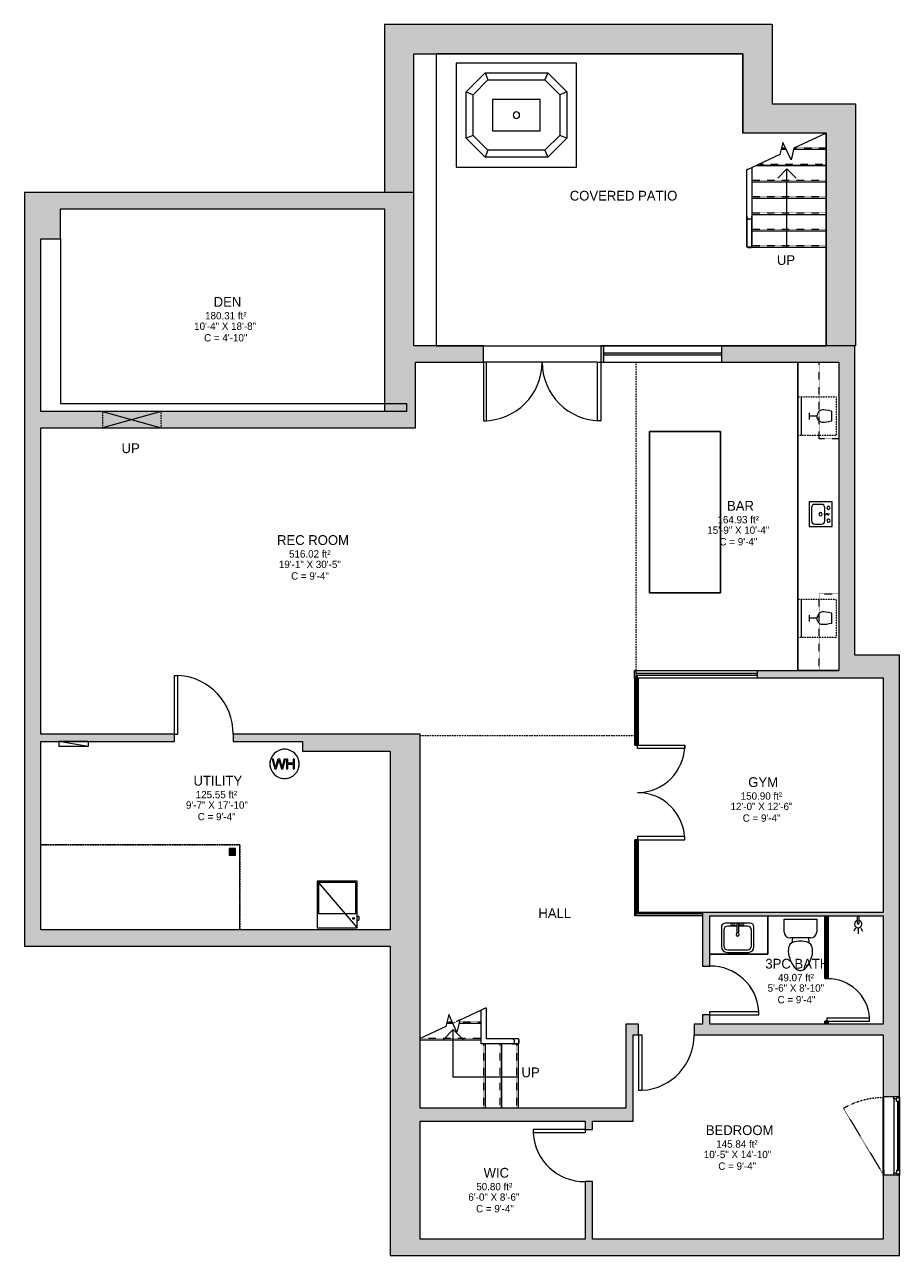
# Model space of a CAD drawing. Header units: inches. Extents: x 317 to 853, y -27 to 728.
import ezdxf

# ---------------------------------------------------------------- set-up
doc = ezdxf.new("R2010")
doc.units = ezdxf.units.IN
doc.header["$MEASUREMENT"] = 0
for name, pattern in [('Dash', [0.23622, 0.11811, -0.11811]), ('Hidden', [0.28125, 0.1875, -0.09375]), ('Overhead', [0.15625, 0.09375, -0.0625])]:
    doc.linetypes.add(name, pattern=pattern)
for name, color, linetype, lineweight in [('A-AREA', 32, 'Dash', 9), ('A-AREA-IDEN', 2, 'Continuous', 9), ('A-COLS', 52, 'Continuous', 9), ('A-DETL', 90, 'Continuous', 9), ('A-DOOR', 31, 'Continuous', 9), ('A-EXTEERIOR SPACES', 90, 'Continuous', 9), ('A-FLOR', 192, 'Continuous', 9), ('A-FLOR-HRAL', 11, 'Continuous', 9), ('A-GENM', 13, 'Continuous', 9), ('A-GENM-HDLN', 13, 'Dash', 9), ('A-GLAZ', 151, 'Continuous', 9), ('A-GLAZ-HDLN', 1, 'Dash', 18), ('A-LEDGES', 90, 'Continuous', 9), ('A-OBJECTS', 90, 'Continuous', 9), ('A-RESTRICTED HEIGHT', 5, 'Hidden', 9), ('A-WALL', 90, 'Continuous', 9), ('A-WALL-PATT', 111, 'Continuous', 9), ('E-ELEC-EQPM', 71, 'Continuous', 9), ('G-ANNO-TEXT', 231, 'Continuous', 9), ('M-EQPM', 90, 'Continuous', 9), ('P-SANR-FIXT', 6, 'Continuous', 9), ('P-SANR-FIXT-HDLN', 131, 'Dash', 9), ('Q-CASE', 31, 'Continuous', 9), ('Q-SPCQ', 2, 'Continuous', 9), ('S-STRS', 90, 'Continuous', 9), ('S-STRS-MBND', 31, 'Continuous', 9)]:
    doc.layers.add(name, color=color, linetype=linetype, lineweight=lineweight)
doc.styles.add('Inter', font='txt', dxfattribs={"height": 4.5})
doc.styles.add('Inter_1', font='txt', dxfattribs={"height": 6})
doc.styles.add('Inter_B', font='txt', dxfattribs={"height": 6})

# ---------------------------------------------------------------- blocks, each defined once
blk = doc.blocks.new('Planitar-Casement-Single_Left - Default 1-4210304-Basement')
at = {"layer": 'A-GLAZ'}
for p, q in [((-24, 5), (24, 5)), ((-22.75, 1.5), (22.75, 1.5)), ((21.25, 5), (-21.25, 5)), ((24, -5), (-24, -5)), ((21.25, -4.5), (-21.25, -4.5))]:
    blk.add_line(p, q, dxfattribs=at)
at = {"layer": 'A-GLAZ', "lineweight": 18}
for p, q in [((-24, 5), (-24, -5)), ((-21.25, 5), (-24, 5)), ((-22.75, 1.5), (-24, 1.5)), ((-23.5, 5), (-23.5, 3.25)), ((-23.5, 3.25), (-22.75, 3.25)), ((-21.25, 3.25), (-22.75, 3.25)), ((-22.75, 3.25), (-22.75, 1.5)), ((-21.25, 5), (-21.25, 3.25)), ((21.25, 5), (24, 5)), ((21.25, 5), (21.25, 3.25)), ((21.25, 3.25), (22.75, 3.25)), ((22.75, 3.25), (22.75, 1.5)), ((23.5, 3.25), (22.75, 3.25)), ((24, 1.5), (22.75, 1.5)), ((23.5, 5), (23.5, 3.25)), ((24, 5), (24, -5)), ((-21.25, -4.5), (-24, -4.5)), ((21.25, -4.5), (24, -4.5))]:
    blk.add_line(p, q, dxfattribs=at)
at = {"layer": 'A-GLAZ', "lineweight": 25}
blk.add_line((21.25, 4.125), (-21.25, 4.125), dxfattribs=at)
at = {"layer": 'A-GLAZ-HDLN', "color": 7}
blk.add_line((-16.888, -29.288), (23.5, -5), dxfattribs=at)
blk.add_arc((23.5, -5.25), 47, 180, 210.759835, dxfattribs=at)
blk = doc.blocks.new('Planitar - Double Door_Flush Panel - 6_-0_ x 6_-8_-4207154-Basement')
at = {"layer": 'A-DOOR', "lineweight": 18}
for p, q in [((-36, 5), (-36, 41)), ((-36, 41), (-34.03, 41)), ((-34.03, 41), (-34.03, 5)), ((36, 41), (34.03, 41)), ((34.03, 41), (34.03, 5)), ((36, 5), (36, 41)), ((-34.03, 5), (-36, 5)), ((34.03, 5), (36, 5))]:
    blk.add_line(p, q, dxfattribs=at)
at = {"layer": 'A-DOOR'}
for centre, start, end in [((-36, 5), 0, 90), ((36, 5), 90, 180)]:
    blk.add_arc(centre, 36, start, end, dxfattribs=at)
blk = doc.blocks.new('Planitar - Double Door_Flush Panel - 4_-10_ x 6_-8_-4210202-Basement')
at = {"layer": 'A-DOOR', "lineweight": 18}
for p, q in [((-29, 1), (-29, 29.5)), ((-29, 29.5), (-27.03, 29.5)), ((-27.03, 29.5), (-27.03, 0.5)), ((29, 29.5), (27.03, 29.5)), ((27.03, 29.5), (27.03, 0.5)), ((29, 1), (29, 29.5)), ((-27.03, 0.5), (-29, 0.5)), ((27.03, 0.5), (29, 0.5))]:
    blk.add_line(p, q, dxfattribs=at)
at = {"layer": 'A-DOOR'}
for centre, start, end in [((-29, 0.5), 0, 90), ((29, 0.5), 90, 180)]:
    blk.add_arc(centre, 29, start, end, dxfattribs=at)
blk = doc.blocks.new('Planitar - Single Door_Flush Panel - 3_-0_ x 6_-8_-4210190-Basement')
at = {"layer": 'A-DOOR', "lineweight": 18}
for p, q in [((15.99, -2.25), (15.99, -38.25)), ((18, -2.25), (15.99, -2.25)), ((18, -2.25), (18, -38.25)), ((18, -38.25), (15.99, -38.25))]:
    blk.add_line(p, q, dxfattribs=at)
at = {"layer": 'A-DOOR'}
blk.add_arc((17.77, -2.55), 35.77, 179.51936, 266.36557, dxfattribs=at)
blk = doc.blocks.new('Planitar - Single Door_Flush Panel - 2_-8_ x 6_-8_-4210152-Basement')
at = {"layer": 'A-DOOR', "lineweight": 18}
for p, q in [((13.99, 2.25), (13.99, 34.25)), ((16, 34.25), (13.99, 34.25)), ((16, 2.25), (16, 34.25)), ((16, 2.25), (13.99, 2.25))]:
    blk.add_line(p, q, dxfattribs=at)
at = {"layer": 'A-DOOR'}
blk.add_arc((15.77, 2.55), 31.77, 93.86075, 180.54116, dxfattribs=at)
blk = doc.blocks.new('Planitar - Single Door_Flush Panel - 2_-10_ x 6_-8_-4210151-Basement')
at = {"layer": 'A-DOOR', "lineweight": 18}
for p, q in [((14.99, 3.25), (14.99, 37.25)), ((17, 37.25), (14.99, 37.25)), ((17, 3.25), (17, 37.25)), ((17, 3.25), (14.99, 3.25))]:
    blk.add_line(p, q, dxfattribs=at)
at = {"layer": 'A-DOOR'}
blk.add_arc((16.77, 3.55), 33.77, 93.74247, 180.50911, dxfattribs=at)
blk = doc.blocks.new('Planitar - Single Door_Flush Panel - 2_-6_ x 6_-8_-4210153-Basement')
at = {"layer": 'A-DOOR', "lineweight": 18}
for p, q in [((12.99, 2.25), (12.99, 32.25)), ((15, 32.25), (12.99, 32.25)), ((15, 2.25), (15, 32.25)), ((15, 2.25), (12.99, 2.25))]:
    blk.add_line(p, q, dxfattribs=at)
at = {"layer": 'A-DOOR'}
blk.add_arc((14.77, 2.55), 29.77, 93.991, 180.57751, dxfattribs=at)
blk = doc.blocks.new('Planitar - Single Door_Flush Panel - 2_-2_ x 6_-8_-4210160-Basement')
at = {"layer": 'A-DOOR', "lineweight": 18}
for p, q in [((10.99, 0.5), (10.99, 26.5)), ((13, 26.5), (10.99, 26.5)), ((13, 0.5), (13, 26.5)), ((13, 0.5), (10.99, 0.5))]:
    blk.add_line(p, q, dxfattribs=at)
at = {"layer": 'A-DOOR'}
blk.add_arc((12.77, 0.8), 25.77, 94.29663, 180.66714, dxfattribs=at)
blk = doc.blocks.new('Bath-Showerhead - Shower_head_and_Control_-_UNHOSTED_17702-4172689-Basement')
at = {"layer": 'P-SANR-FIXT'}
for p, q in [((-0.37, -4.61), (-0.37, 0)), ((-0.37, 0), (0.38, 0)), ((0.38, 0), (0.38, -4.61)), ((-1.58, -7.59), (-2.66, -9.27)), ((0, -7.75), (0, -11)), ((1.58, -7.59), (2.66, -9.27))]:
    blk.add_line(p, q, dxfattribs=at)
for centre, radius, start, end in [((0, -5), 2.25, 100.10755, 270), ((0, -4.61), 0.375, 180, 360), ((0, -5), 2.25, 270, 79.89245)]:
    blk.add_arc(centre, radius, start, end, dxfattribs=at)
blk = doc.blocks.new('Toilet - Default 1-316794-Basement')
at = {"layer": 'P-SANR-FIXT'}
for p, q in [((-9.98, 19.48), (9.98, 19.48)), ((-9.98, 11.75), (-9.98, 19.48)), ((9.98, 19.48), (9.98, 11.75)), ((6.25, 8.02), (-6.25, 8.02)), ((-4.86, 8.02), (-5.21, 5)), ((4.86, 8.02), (5.21, 5)), ((-7.41, 1), (-7.5, 0)), ((-7.5, 0), (-7.33, -1.99)), ((-7.24, 2), (-7.41, 1)), ((-6.97, 3), (-7.24, 2)), ((-6.4, 4), (-6.97, 3)), ((-5.21, 5), (-6.4, 4)), ((-3.84, 5.5), (-5.21, 5)), ((-1, 6), (-3.84, 5.5)), ((1, 6), (-1, 6)), ((3.84, 5.5), (1, 6)), ((5.21, 5), (3.84, 5.5)), ((6.4, 4), (5.21, 5)), ((6.97, 3), (6.4, 4)), ((7.24, 2), (6.97, 3)), ((7.41, 1), (7.24, 2)), ((7.33, -1.99), (7.5, 0)), ((7.5, 0), (7.41, 1)), ((-7.33, -1.99), (-6.79, -4)), ((-6.79, -4), (-6.06, -6)), ((-6.06, -6), (-5.13, -8)), ((5.13, -8), (6.06, -6)), ((6.06, -6), (6.79, -4)), ((6.79, -4), (7.33, -1.99)), ((-5.13, -8), (-3.74, -10)), ((-3.74, -10), (-2.74, -11)), ((-2.74, -11), (-1.87, -11.5)), ((-1.87, -11.5), (-0.5, -12)), ((-0.5, -12), (0.5, -12)), ((0.5, -12), (1.87, -11.5)), ((1.87, -11.5), (2.74, -11)), ((2.74, -11), (3.74, -10)), ((3.74, -10), (5.13, -8))]:
    blk.add_line(p, q, dxfattribs=at)
for centre, start, end in [((-6.25, 11.75), 180, 270), ((6.25, 11.75), 270, 360)]:
    blk.add_arc(centre, 3.73, start, end, dxfattribs=at)
blk = doc.blocks.new('Railing - 50 x 12mm-4285844-Basement')
at = {"layer": 'A-FLOR-HRAL'}
for p, q in [((-0.98, 0.08), (-0.98, 0.24)), ((-0.98, 0.24), (0.98, 0.24)), ((0.98, 0.24), (0.98, 0.08))]:
    blk.add_line(p, q, dxfattribs=at)
blk = doc.blocks.new('Railing - Railing-4204476-Basement')
at = {"layer": 'A-FLOR-HRAL'}
for p, q in [((598.8, 124.13), (598.02, 123.76)), ((598.8, 124.13), (598.02, 123.76)), ((598.02, 123.66), (598.02, 123.76)), ((598.8, 123.95), (598.8, 124.13))]:
    blk.add_line(p, q, dxfattribs=at)
at = {"rotation": 270}
blk.add_blockref('Railing - 50 x 12mm-4285844-Basement', (619.6, 103.95), dxfattribs=at)
blk = doc.blocks.new('Top Rail Type - Top Rail_Internal_-4204482-Basement')
at = {"layer": 'A-FLOR-HRAL'}
for p, q in [((619.68, 105.55), (615.55, 105.55)), ((615.55, 102.4), (619.68, 102.4))]:
    blk.add_line(p, q, dxfattribs=at)
for points, knots in [([(617.34, 103.97), (617.34, 104.1), (617.3, 104.35), (617.15, 104.7), (616.92, 105.01), (616.65, 105.23), (616.38, 105.38), (616.11, 105.48), (615.83, 105.54), (615.65, 105.55), (615.55, 105.55)], [0, 0, 0, 0, 0.142857, 0.285714, 0.428571, 0.571429, 0.678571, 0.785714, 0.892857, 1, 1, 1, 1]), ([(615.55, 102.4), (615.68, 102.4), (615.93, 102.42), (616.29, 102.53), (616.63, 102.7), (616.9, 102.92), (617.07, 103.13), (617.16, 103.29), (617.23, 103.42), (617.28, 103.56), (617.32, 103.74), (617.34, 103.88), (617.34, 103.97)], [0, 0, 0, 0, 0.142857, 0.285714, 0.428571, 0.571429, 0.678571, 0.732143, 0.785714, 0.839286, 0.892857, 1, 1, 1, 1]), ([(619.68, 105.55), (619.68, 105.55), (619.68, 105.52), (619.68, 105.41), (619.68, 105.22), (619.68, 104.92), (619.68, 104.58), (619.68, 104.24), (619.68, 104.06), (619.68, 103.97)], [0, 0, 0, 0, 0.142857, 0.285714, 0.428571, 0.571429, 0.785714, 0.892857, 1, 1, 1, 1]), ([(619.68, 103.97), (619.68, 103.85), (619.68, 103.62), (619.68, 103.29), (619.68, 102.98), (619.68, 102.69), (619.68, 102.5), (619.68, 102.41), (619.68, 102.4), (619.68, 102.4)], [0, 0, 0, 0, 0.142857, 0.285714, 0.428571, 0.571429, 0.785714, 0.892857, 1, 1, 1, 1])]:
    blk.add_open_spline(points, degree=3, knots=knots, dxfattribs=at)
blk = doc.blocks.new('Top Rail Type - Top Rail_Internal_-V1-Basement')
at = {"layer": 'A-FLOR-HRAL'}
for p, q in [((599.41, 124.41), (596.83, 123.21)), ((596.83, 102.38), (596.83, 123.21)), ((600.03, 124.41), (599.41, 124.41)), ((600.03, 105.57), (600.03, 124.41)), ((619.68, 102.38), (596.83, 102.38)), ((619.68, 105.57), (600.03, 105.57)), ((619.68, 105.51), (619.68, 105.57))]:
    blk.add_line(p, q, dxfattribs=at)
blk = doc.blocks.new('Wall Opening - Default 1-4207704-Basement')
at = {"layer": 'A-GENM'}
for p, q in [((18, 5), (-18, -5)), ((-18, 5), (18, -5))]:
    blk.add_line(p, q, dxfattribs=at)
at = {"layer": 'A-GENM-HDLN'}
for p, q in [((18, 5), (-18, 5)), ((-18, 5), (-18, -5)), ((18, -5), (18, 5)), ((-18, -5), (18, -5))]:
    blk.add_line(p, q, dxfattribs=at)
blk = doc.blocks.new('Upper Cabinet-Single Door-Wall - 24_-4206474-Basement')
at = {"layer": 'Q-CASE', "linetype": 'Overhead'}
for p, q in [((-36.83, 5), (-36.83, 17)), ((-36.83, 17), (10.17, 17)), ((10.17, 17), (10.17, 5)), ((10.17, 5), (-36.83, 5))]:
    blk.add_line(p, q, dxfattribs=at)
blk = doc.blocks.new('2D Kitchen-Single Sink - 760 x 535mm-4200762-Basement')
at = {"layer": 'P-SANR-FIXT'}
for p, q in [((8.19, 7.14), (-6.95, 7.14)), ((-6.95, 7.14), (-6.95, -6.96)), ((-5.45, 0.64), (-5.45, -3.46)), ((0.12, 2.64), (-3.45, 2.64)), ((4.69, 2.64), (1.12, 2.64)), ((6.69, -3.46), (6.69, 0.64)), ((8.19, -6.96), (8.19, 7.14)), ((-6.95, -6.96), (8.19, -6.96)), ((-3.45, -5.46), (4.69, -5.46))]:
    blk.add_line(p, q, dxfattribs=at)
for centre, radius, start, end in [((-3.45, 0.64), 2, 90, 180), ((-3.32, 4.89), 1, 360, 180), ((-3.32, 4.89), 1, 180, 360), ((0.62, 0), 1, 360, 180), ((4.55, 4.89), 1, 360, 180), ((4.55, 4.89), 1, 180, 360), ((4.69, 0.64), 2, 0, 90), ((-3.45, -3.46), 2, 180, 270), ((0.62, 0), 1, 180, 0), ((4.69, -3.46), 2, 270, 0)]:
    blk.add_arc(centre, radius, start, end, dxfattribs=at)
at = {"layer": 'P-SANR-FIXT-HDLN'}
for p, q in [((0.24, 2.5), (0.24, 4.89)), ((0.99, 4.89), (0.99, 2.5))]:
    blk.add_line(p, q, dxfattribs=at)
for centre, start, end in [((0.62, 4.89), 0, 180), ((0.62, 2.5), 180, 360)]:
    blk.add_arc(centre, 0.375, start, end, dxfattribs=at)
blk = doc.blocks.new('Wine_Under - Default 1-2560236-Basement')
at = {"layer": 'Q-SPCQ', "linetype": 'Dash'}
for p, q in [((-11.81, -23.62), (-11.81, 0)), ((-11.81, 0), (11.81, 0)), ((11.81, 0), (11.81, -23.62)), ((11.81, -23.62), (-11.81, -23.62))]:
    blk.add_line(p, q, dxfattribs=at)
at = {"layer": 'Q-SPCQ'}
for p, q in [((-3.13, -2.84), (3.13, -2.84)), ((0, -11.81), (0, -16.54)), ((-11.81, -21.62), (11.81, -21.62)), ((-1.97, -16.54), (1.97, -16.54))]:
    blk.add_line(p, q, dxfattribs=at)
for points, knots in [([(-3.13, -2.84), (-4.44, -8.54), (-3.47, -10.34), (-1.97, -11.39), (0, -11.81)], [0, 0, 0, 0, 0.2701848, 0.4338718, 0.4338718, 0.4338718, 0.4338718]), ([(3.13, -2.84), (4.22, -7.99), (3.76, -9.72), (2.36, -11.45), (0, -11.81)], [0, 0, 0, 0, 0.2579445, 0.4357526, 0.4357526, 0.4357526, 0.4357526])]:
    blk.add_open_spline(points, degree=3, knots=knots, dxfattribs=at)
blk = doc.blocks.new('Hot Water Heater - Default 1-3363972-Basement')
at = {"layer": 'M-EQPM'}
for p, q in [((-6.88, 2.97), (-7.66, 2.97)), ((-7.66, 2.97), (-6.01, -3.05)), ((-5.93, -0.99), (-6.88, 2.97)), ((-4.12, 2.97), (-5.32, -1.13)), ((-5.11, -3.05), (-3.79, 1.46)), ((-3, 2.97), (-4.12, 2.97)), ((-3.79, 1.46), (-3.56, 2.25)), ((-3.56, 2.25), (-3.36, 1.6)), ((-3.36, 1.6), (-1.92, -3.05)), ((-2.14, 0), (-3, 2.97)), ((-0.24, 2.97), (-1.2, -1.02)), ((-1.11, -3.05), (0.53, 2.97)), ((0.53, 2.97), (-0.24, 2.97)), ((2.04, 2.97), (1.29, 2.97)), ((1.29, 2.97), (1.29, -3.05)), ((2.04, 0.53), (2.04, 2.97)), ((5.24, 0.53), (2.04, 0.53)), ((6, 2.97), (5.24, 2.97)), ((5.24, 2.97), (5.24, 0.53)), ((6, -3.05), (6, 2.97)), ((-6.01, -3.05), (-5.11, -3.05)), ((-5.63, -2.21), (-5.93, -0.99)), ((-5.32, -1.13), (-5.63, -2.21)), ((-1.49, -2.21), (-2.14, 0)), ((-1.92, -3.05), (-1.11, -3.05)), ((-1.2, -1.02), (-1.49, -2.21)), ((1.29, -3.05), (2.04, -3.05)), ((2.04, -3.05), (2.04, -0.23)), ((2.04, -0.23), (5.24, -0.23)), ((5.24, -0.23), (5.24, -3.05)), ((5.24, -3.05), (6, -3.05))]:
    blk.add_line(p, q, dxfattribs=at)
for start, end in [(360, 180), (360, 180), (103.75861, 105), (91.93751, 100.50449), (79.49551, 88.06249), (75, 76.24139), (180, 360), (180, 360), (169.49551, 178.06249), (165, 166.24139), (13.75861, 15), (1.93751, 10.50449), (181.93751, 190.50449), (193.75861, 195), (345, 346.24139), (349.49551, 358.06249), (255, 256.24139), (259.49551, 268.06249), (271.93751, 280.50449), (283.75861, 285)]:
    blk.add_arc((0, 0), 9, start, end, dxfattribs=at)
blk = doc.blocks.new('Furnace - Default 1-3347137-Basement')
at = {"layer": 'M-EQPM'}
for p, q in [((-24.5, 0), (-24.5, -28.5)), ((0, 0), (-24.5, 0)), ((-24.5, 0), (0, -28.5)), ((-0.81, -0.81), (-23.69, -0.81)), ((-23.69, -0.81), (-23.69, -19.81)), ((-0.81, -19.81), (-0.81, -0.81)), ((0, -28.5), (0, 0)), ((-23.69, -19.81), (-0.81, -19.81)), ((1, -21.69), (0, -21.69)), ((1, -21.83), (0, -21.83)), ((1, -21.69), (1, -21.82)), ((1, -21.83), (1, -23.83)), ((-24.5, -28.5), (0, -28.5)), ((0, -23.83), (1, -23.83))]:
    blk.add_line(p, q, dxfattribs=at)
blk.add_circle((-2.18, -22.83), 0.5, dxfattribs=at)
blk = doc.blocks.new('Railing - 50 x 12mm-4232565-Basement')
at = {"layer": 'A-FLOR-HRAL'}
for p, q in [((-0.98, 0.08), (-0.98, 0.24)), ((-0.98, 0.24), (0.98, 0.24)), ((0.98, 0.24), (0.98, 0.08))]:
    blk.add_line(p, q, dxfattribs=at)
blk = doc.blocks.new('Railing - Railing-4232492-Basement')
at = {"extrusion": (0, 0, -1), "zscale": -1, "rotation": 180}
blk.add_blockref('Railing - 50 x 12mm-4232565-Basement', (-761.41, 591.28), dxfattribs=at)
blk = doc.blocks.new('Top Rail Type - Top Rail_Internal_-4232509-Basement')
at = {"layer": 'A-FLOR-HRAL'}
for p, q in [((759.81, 610.1), (759.81, 591.2)), ((762.96, 591.2), (762.96, 610.1))]:
    blk.add_line(p, q, dxfattribs=at)
for points, knots in [([(759.81, 610.1), (759.81, 609.95), (759.84, 609.66), (759.96, 609.3), (760.1, 609.04), (760.23, 608.86), (760.38, 608.69), (760.52, 608.57), (760.64, 608.49), (760.78, 608.42), (760.95, 608.34), (761.16, 608.29), (761.31, 608.28), (761.39, 608.28)], [0, 0, 0, 0, 0.166667, 0.333333, 0.416667, 0.5, 0.583333, 0.666667, 0.708333, 0.75, 0.833333, 0.916667, 1, 1, 1, 1]), ([(762.96, 610.1), (762.96, 609.95), (762.93, 609.66), (762.81, 609.3), (762.67, 609.04), (762.54, 608.86), (762.39, 608.69), (762.25, 608.57), (762.13, 608.49), (762, 608.42), (761.82, 608.34), (761.61, 608.29), (761.46, 608.28), (761.39, 608.28)], [-1, -1, -1, -1, -0.833333, -0.666667, -0.583333, -0.5, -0.416667, -0.333333, -0.291667, -0.25, -0.166667, -0.083333, 0, 0, 0, 0]), ([(761.39, 591.2), (761.27, 591.2), (761.03, 591.2), (760.7, 591.2), (760.4, 591.2), (760.1, 591.2), (759.91, 591.2), (759.83, 591.2), (759.81, 591.2), (759.81, 591.2)], [0, 0, 0, 0, 0.142857, 0.285714, 0.428571, 0.571429, 0.785714, 0.892857, 1, 1, 1, 1]), ([(762.96, 591.2), (762.96, 591.2), (762.93, 591.2), (762.82, 591.2), (762.63, 591.2), (762.33, 591.2), (761.99, 591.2), (761.65, 591.2), (761.48, 591.2), (761.39, 591.2)], [0, 0, 0, 0, 0.142857, 0.285714, 0.428571, 0.571429, 0.785714, 0.892857, 1, 1, 1, 1])]:
    blk.add_open_spline(points, degree=3, knots=knots, dxfattribs=at)
blk = doc.blocks.new('Top Rail Type - Top Rail_Internal_-V2-Basement')
at = {"layer": 'A-FLOR-HRAL'}
for p, q in [((760.41, 638.82), (759.79, 638.82)), ((759.79, 591.2), (759.79, 638.82)), ((762.98, 640.02), (760.41, 638.82)), ((762.98, 591.2), (762.98, 640.02)), ((762.92, 591.2), (762.98, 591.2))]:
    blk.add_line(p, q, dxfattribs=at)
blk = doc.blocks.new('Countertop- Rectangle shape base - Default 1-4256394-Basement')
at = {"layer": 'A-GENM'}
for p, q in [((79.5, 36.75), (-19.5, 36.75)), ((-19.5, 36.75), (-19.5, -6.75)), ((79.5, -6.75), (79.5, 36.75)), ((-19.5, -6.75), (79.5, -6.75))]:
    blk.add_line(p, q, dxfattribs=at)
blk = doc.blocks.new('Countertop- Rectangle shape base - Default 1-4256314-Basement')
at = {"layer": 'A-GENM'}
blk.add_line((124.625, 27.5), (-64.625, 27.5), dxfattribs=at)
blk = doc.blocks.new('Countertop- Rectangle shape base - Default 1-4256609-Basement')
at = {"layer": 'A-GENM'}
for p, q in [((47.75, 3.25), (47.75, 26.75)), ((12.25, 3.25), (47.75, 3.25))]:
    blk.add_line(p, q, dxfattribs=at)
blk = doc.blocks.new('Bath-Basin Floor - Default 1-4256763-Basement')
at = {"layer": 'P-SANR-FIXT'}
for p, q in [((-9.38, 4.59), (-9.38, -7.41)), ((-9.38, 4.59), (-9.38, -7.41)), ((-7.88, 2.72), (-7.88, -6.91)), ((8.12, 7.09), (-6.88, 7.09)), ((8.12, 7.09), (-6.88, 7.09)), ((0.12, 5.22), (-5.38, 5.22)), ((3.62, 7.09), (-2.88, 7.09)), ((-2.88, 5.59), (0.12, 5.59)), ((0.12, 6.33), (0.12, 1.59)), ((1.12, 6.33), (1.12, 1.59)), ((1.12, 5.59), (3.62, 5.59)), ((6.62, 5.22), (1.12, 5.22)), ((9.12, -6.91), (9.12, 2.72)), ((10.62, -7.59), (10.62, 4.59)), ((10.62, -7.59), (10.62, 4.59)), ((-5.88, -10.91), (7.3, -10.91)), ((-5.88, -10.91), (7.3, -10.91)), ((-5.38, -9.41), (6.62, -9.41))]:
    blk.add_line(p, q, dxfattribs=at)
for centre, radius, start, end in [((-6.88, 4.59), 2.5, 90, 180), ((-6.88, 4.59), 2.5, 90, 180), ((-5.38, 2.72), 2.5, 90, 180), ((-2.88, 6.34), 0.75, 90, 270), ((-1.88, 6.34), 0.75, 360, 180), ((-1.88, 6.34), 0.75, 180, 0), ((0.62, 0.13), 1, 360, 180), ((0.62, 0.13), 1, 180, 0), ((0.62, 6.33), 0.5, 360, 180), ((0.62, 1.59), 0.5, 180, 0), ((2.62, 6.34), 0.75, 360, 180), ((2.62, 6.34), 0.75, 180, 360), ((3.62, 6.34), 0.75, 270, 90), ((6.62, 2.72), 2.5, 0, 90), ((8.12, 4.59), 2.5, 360, 90), ((8.12, 4.59), 2.5, 360, 90), ((-5.88, -7.41), 3.5, 180, 270), ((-5.88, -7.41), 3.5, 180, 270), ((-5.38, -6.91), 2.5, 180, 270), ((6.62, -6.91), 2.5, 270, 0), ((7.3, -7.59), 3.32, 270, 0), ((7.3, -7.59), 3.32, 270, 0)]:
    blk.add_arc(centre, radius, start, end, dxfattribs=at)
blk = doc.blocks.new('Bath-Hottub - Default 1-4288687-Basement')
at = {"layer": 'P-SANR-FIXT'}
for p, q in [((36.87, 31.88), (-36.87, 31.88)), ((-36.87, 31.88), (-36.87, -31.88)), ((-36.87, 31.88), (-36.87, -31.88)), ((36.87, 31.88), (-36.87, 31.88)), ((36.87, -31.88), (36.87, 31.88)), ((36.87, -31.88), (36.87, 31.88)), ((-30.88, 14.23), (-19.23, 25.87)), ((-19.23, 25.87), (-17.47, 21.64)), ((-19.23, 25.87), (19.23, 25.87)), ((19.23, 25.87), (17.47, 21.64)), ((19.23, 25.87), (30.88, 14.23)), ((-26.61, 12.47), (-17.47, 21.64)), ((-17.47, 21.64), (17.47, 21.64)), ((17.47, 21.64), (26.62, 12.45)), ((-30.88, 14.23), (-26.61, 12.47)), ((-30.88, -14.23), (-30.88, 14.23)), ((-26.61, -12.47), (-26.61, 12.47)), ((14.62, 9.61), (-14.61, 9.61)), ((-14.61, 9.61), (-14.61, -9.61)), ((14.62, -9.61), (14.62, 9.61)), ((30.88, 14.23), (26.62, 12.45)), ((26.62, 12.45), (26.62, -12.45)), ((30.88, 14.23), (30.88, -14.23)), ((-26.61, -12.47), (-30.88, -14.23)), ((-19.23, -25.88), (-30.88, -14.23)), ((-17.47, -21.61), (-26.61, -12.47)), ((-14.61, -9.61), (14.62, -9.61)), ((26.62, -12.45), (17.47, -21.61)), ((30.88, -14.23), (19.23, -25.88)), ((30.88, -14.23), (26.6, -12.46)), ((-17.47, -21.61), (-19.23, -25.88)), ((17.47, -21.61), (-17.47, -21.61)), ((17.47, -21.61), (19.23, -25.88)), ((19.23, -25.88), (-19.23, -25.88)), ((-36.87, -31.88), (36.87, -31.88)), ((-36.87, -31.88), (36.87, -31.88))]:
    blk.add_line(p, q, dxfattribs=at)
for start, end in [(360, 180), (180, 360)]:
    blk.add_arc((0, 0), 2, start, end, dxfattribs=at)
blk = doc.blocks.new('Electrical Panel - Power Panel-4298424-Basement')
at = {"layer": 'E-ELEC-EQPM'}
for p, q in [((-15.96, 5.25), (2.04, 2.25)), ((-15.96, 5.25), (2.04, 5.25)), ((-15.96, 2.25), (-15.96, 5.25)), ((-15.96, 2.25), (2.04, 2.25)), ((2.04, 2.25), (2.04, 5.25))]:
    blk.add_line(p, q, dxfattribs=at)

msp = doc.modelspace()

# ---------------------------------------------------------------- hatches: boundary and pattern name
at = {"layer": 'A-COLS'}
msp.add_hatch(color=8, dxfattribs=at).paths.add_polyline_path([(442.86, 218.2), (446.16, 218.2), (446.16, 222.2), (442.16, 222.2), (442.16, 218.2)], flags=0)
at = {"layer": 'A-WALL'}
for color, points in [(9, [(555.41, 624.7), (555.41, 727.7), (537.41, 727.7), (537.41, 624.7)]), (9, [(757.41, 709.7), (775.41, 709.7), (775.41, 727.7), (555.41, 727.7), (555.41, 709.7), (751.46, 709.7)]), (254, [(757.41, 683.29), (775.41, 683.29), (775.41, 709.7), (757.41, 709.7)]), (254, [(775.41, 661.2), (775.41, 683.29), (757.41, 683.29), (757.41, 661.2)]), (254, [(826.41, 661.2), (826.41, 679.2), (775.41, 679.2), (775.41, 661.2), (808.41, 661.2)]), (254, [(826.41, 581.29), (826.41, 661.2), (808.41, 661.2), (808.41, 581.29)]), (254, [(826.41, 530.7), (826.41, 581.29), (808.41, 581.29), (808.41, 530.7), (826.16, 530.7)])]:
    msp.add_hatch(color=color, dxfattribs=at).paths.add_polyline_path(points, flags=0)
at = {"layer": 'A-WALL-PATT'}
for points in [[(338.66, 614.7), (537.41, 614.7), (537.41, 624.7), (316.66, 624.7), (316.66, 614.7)], [(555.41, 596.23), (555.41, 624.7), (537.41, 624.7), (537.41, 596.23)], [(326.66, 596.23), (338.66, 596.23), (338.66, 614.7), (316.66, 614.7), (316.66, 596.23)], [(316.66, 172.45), (326.66, 172.45), (326.66, 596.23), (316.66, 596.23), (316.66, 350.2)], [(555.41, 530.7), (555.41, 596.23), (537.41, 596.23), (537.41, 530.7)], [(816.16, 520.7), (816.16, 530.7), (744.16, 530.7), (744.16, 520.7)], [(816.16, 340.95), (826.16, 340.95), (826.16, 530.7), (816.16, 530.7), (816.16, 350.2)], [(744.16, 525.2), (744.16, 526.2), (672.16, 526.2), (672.16, 525.2)], [(556.41, 480.45), (556.41, 520.7), (537.41, 520.7), (537.41, 480.45)], [(326.66, 480.45), (537.41, 480.45), (537.41, 490.45), (326.66, 490.45)], [(843.41, 326.95), (843.41, 340.95), (816.16, 340.95), (816.16, 326.95)], [(751.46, 328.7), (766.16, 328.7), (766.16, 329.7), (692.66, 329.7), (692.66, 328.7)], [(766.16, 326.95), (816.16, 326.95), (816.16, 331.45), (766.16, 331.45), (766.16, 328.7)], [(540.9, 281.95), (540.9, 292.45), (487.16, 292.45), (487.16, 281.95), (520.01, 281.95)], [(559.4, 172.45), (559.4, 292.45), (540.9, 292.45), (540.9, 172.45), (558.58, 172.45)], [(691.66, 181.45), (732.66, 181.45), (732.66, 182.45), (691.66, 182.45)], [(828.61, 180.95), (843.41, 180.95), (843.41, 182.95), (737.16, 182.95), (737.16, 180.95), (809.16, 180.95)], [(520.01, 162.45), (540.9, 162.45), (540.9, 172.45), (316.66, 172.45), (316.66, 162.45), (442.86, 162.45)], [(540.9, -17.3), (559.4, -17.3), (559.4, 172.45), (540.9, 172.45), (540.9, 142.58)], [(690.16, 62.95), (690.16, 114.45), (685.66, 114.45), (685.66, 62.95)], [(690.16, 54.95), (690.16, 62.95), (559.4, 62.95), (559.4, 54.95), (674.31, 54.95)], [(540.9, -27.3), (853.41, -27.3), (853.41, -17.3), (540.9, -17.3)]]:
    msp.add_hatch(color=9, dxfattribs=at).paths.add_polyline_path(points, flags=0)
h = msp.add_hatch(color=9, dxfattribs=at)
h.paths.add_polyline_path([(556.41, 520.7), (598.18, 520.7), (598.18, 530.7), (537.41, 530.7), (537.41, 520.7)], flags=0)
h.paths.add_polyline_path([(672.16, 520.7), (672.16, 530.7), (670.18, 530.7), (670.18, 520.7)], flags=0)
h = msp.add_hatch(color=9, dxfattribs=at)
h.paths.add_polyline_path([(843.41, -17.3), (853.41, -17.3), (853.41, 21.95), (843.41, 21.95)], flags=0)
h.paths.add_polyline_path([(853.41, 69.95), (853.41, 340.95), (843.41, 340.95), (843.41, 69.95)], flags=0)
h = msp.add_hatch(color=9, dxfattribs=at)
h.paths.add_polyline_path([(692.66, 182.45), (692.66, 227.6), (691.66, 227.6), (691.66, 182.45)], flags=0)
h.paths.add_polyline_path([(692.66, 285.6), (692.66, 329.7), (691.66, 329.7), (691.66, 285.6)], flags=0)
h = msp.add_hatch(color=9, dxfattribs=at)
h.paths.add_polyline_path([(481.43, 287.95), (487.16, 287.95), (487.16, 292.45), (444.66, 292.45), (444.66, 287.95), (462.15, 287.95)], flags=0)
h.paths.add_polyline_path([(408.66, 287.95), (408.66, 292.45), (326.66, 292.45), (326.66, 287.95)], flags=0)
h = msp.add_hatch(color=9, dxfattribs=at)
h.paths.add_polyline_path([(737.16, 114.45), (737.16, 120.2), (732.66, 120.2), (732.66, 114.45)], flags=0)
h.paths.add_polyline_path([(737.16, 150.2), (737.16, 182.95), (732.66, 182.95), (732.66, 150.2)], flags=0)
h = msp.add_hatch(color=9, dxfattribs=at)
h.paths.add_polyline_path([(808.16, 114.45), (809.16, 114.45), (809.16, 116.45), (808.16, 116.45)], flags=0)
h.paths.add_polyline_path([(809.16, 142.45), (809.16, 180.95), (808.16, 180.95), (808.16, 142.45)], flags=0)
h = msp.add_hatch(color=9, dxfattribs=at)
h.paths.add_polyline_path([(690.16, 107.95), (693.41, 107.95), (693.41, 114.45), (690.16, 114.45)], flags=0)
h.paths.add_polyline_path([(843.41, 107.95), (843.41, 114.45), (727.41, 114.45), (727.41, 107.95), (751.46, 107.95)], flags=0)
h = msp.add_hatch(color=9, dxfattribs=at)
h.paths.add_polyline_path([(665.16, -17.3), (665.16, 17.95), (660.66, 17.95), (660.66, -17.3)], flags=0)
h.paths.add_polyline_path([(660.66, 49.95), (665.16, 49.95), (665.16, 54.95), (660.66, 54.95)], flags=0)

# ---------------------------------------------------------------- linework, layer by layer
at = {"layer": 'A-AREA'}
for p, q in [((691.91, 331.45), (691.91, 520.7)), ((559.4, 291.7), (691.16, 291.7)), ((326.66, 224.45), (448.66, 224.45)), ((448.66, 224.45), (448.66, 172.45)), ((583.69, 117.06), (579.42, 115.07)), ((583.69, 117.06), (579.42, 115.07))]:
    msp.add_line(p, q, dxfattribs=at)
at = {"layer": 'A-COLS'}
for p, q in [((446.16, 222.2), (442.16, 222.2)), ((442.16, 222.2), (442.16, 218.2)), ((446.16, 218.2), (446.16, 222.2)), ((442.16, 218.2), (446.16, 218.2))]:
    msp.add_line(p, q, dxfattribs=at)
at = {"layer": 'A-DETL'}
for p, q in [((784.41, 639.2), (778.75, 633.54)), ((784.41, 591.2), (784.41, 639.2)), ((784.41, 639.2), (790.07, 633.54)), ((579.68, 111.2), (573.43, 104.95)), ((579.68, 81.96), (579.68, 111.2)), ((579.68, 111.2), (585.93, 104.95)), ((619.68, 81.96), (579.68, 81.96))]:
    msp.add_line(p, q, dxfattribs=at)
at = {"layer": 'A-EXTEERIOR SPACES'}
for p, q in [((757.41, 709.7), (569.16, 709.7)), ((569.16, 709.7), (569.16, 530.7)), ((757.41, 661.2), (757.41, 709.7)), ((808.41, 661.2), (757.41, 661.2)), ((808.41, 530.7), (808.41, 661.2)), ((569.16, 530.7), (808.41, 530.7))]:
    msp.add_line(p, q, dxfattribs=at)
at = {"layer": 'A-FLOR'}
for p, q in [((598.18, 530.7), (670.18, 530.7)), ((668.21, 520.7), (600.15, 520.7))]:
    msp.add_line(p, q, dxfattribs=at)
at = {"layer": 'A-LEDGES'}
for p, q in [((326.66, 490.45), (326.66, 596.23)), ((326.66, 596.23), (338.66, 596.23)), ((338.66, 596.23), (338.66, 495.2)), ((338.66, 495.2), (551.16, 495.2)), ((551.16, 490.45), (551.16, 495.2)), ((551.16, 490.45), (326.66, 490.45))]:
    msp.add_line(p, q, dxfattribs=at)
at = {"layer": 'A-OBJECTS'}
for p, q in [((791.16, 520.7), (816.16, 520.7)), ((791.16, 331.45), (791.16, 520.7)), ((816.16, 520.7), (816.16, 331.45)), ((700.16, 478.2), (743.66, 478.2)), ((700.16, 379.2), (700.16, 478.2)), ((743.66, 478.2), (743.66, 379.2)), ((743.66, 379.2), (700.16, 379.2)), ((816.16, 331.45), (791.16, 331.45)), ((737.16, 180.95), (772.66, 180.95)), ((737.16, 157.45), (737.16, 180.95)), ((772.66, 180.95), (772.66, 157.45)), ((772.66, 157.45), (737.16, 157.45))]:
    msp.add_line(p, q, dxfattribs=at)
at = {"layer": 'A-RESTRICTED HEIGHT'}
for p, q in [((448.66, 224.45), (326.66, 224.45)), ((448.66, 172.45), (448.66, 224.45))]:
    msp.add_line(p, q, dxfattribs=at)
at = {"layer": 'A-WALL'}
for p, q in [((537.41, 727.7), (537.41, 624.7)), ((775.41, 727.7), (537.41, 727.7)), ((775.41, 727.7), (775.41, 679.2)), ((555.41, 530.7), (555.41, 709.7)), ((555.41, 709.7), (757.41, 709.7)), ((757.41, 709.7), (757.41, 661.2)), ((775.41, 679.2), (826.41, 679.2)), ((826.41, 679.2), (826.41, 530.7)), ((808.41, 661.2), (757.41, 661.2)), ((808.41, 661.2), (808.41, 530.7)), ((555.41, 624.7), (316.66, 624.7)), ((316.66, 624.7), (316.66, 162.45)), ((338.66, 614.7), (537.41, 614.7)), ((338.66, 596.23), (338.66, 614.7)), ((537.41, 614.7), (537.41, 490.45)), ((326.66, 596.23), (338.66, 596.23)), ((326.66, 490.45), (326.66, 596.23)), ((598.18, 530.7), (555.41, 530.7)), ((598.18, 520.7), (598.18, 530.7)), ((826.41, 530.7), (670.18, 530.7)), ((670.18, 530.7), (670.18, 520.7)), ((672.16, 520.7), (672.16, 530.7)), ((744.16, 530.7), (744.16, 520.7)), ((826.16, 340.95), (826.16, 530.7)), ((744.16, 526.2), (672.16, 526.2)), ((672.16, 525.2), (744.16, 525.2)), ((556.41, 480.45), (556.41, 520.7)), ((556.41, 520.7), (598.18, 520.7)), ((670.18, 520.7), (816.16, 520.7)), ((816.16, 520.7), (816.16, 331.45)), ((537.41, 490.45), (326.66, 490.45)), ((326.66, 480.45), (556.41, 480.45)), ((326.66, 292.45), (326.66, 480.45)), ((853.41, 340.95), (826.16, 340.95)), ((853.41, 69.95), (853.41, 340.95)), ((690.93, 331.45), (816.16, 331.45)), ((690.93, 326.95), (690.93, 331.45)), ((691.66, 326.95), (690.93, 326.95)), ((691.16, 285.6), (691.16, 326.95)), ((691.66, 331.45), (691.66, 285.6)), ((766.16, 329.7), (691.66, 329.7)), ((692.66, 285.6), (692.66, 328.7)), ((692.66, 328.7), (766.16, 328.7)), ((692.66, 326.95), (843.41, 326.95)), ((693.16, 326.95), (693.16, 285.6)), ((766.16, 331.45), (766.16, 326.95)), ((843.41, 326.95), (843.41, 182.95)), ((408.66, 292.45), (326.66, 292.45)), ((326.66, 287.95), (408.66, 287.95)), ((326.66, 172.45), (326.66, 287.95)), ((408.66, 287.95), (408.66, 292.45)), ((444.66, 292.45), (444.66, 287.95)), ((559.4, 292.45), (444.66, 292.45)), ((444.66, 287.95), (487.16, 287.95)), ((487.16, 287.95), (487.16, 281.95)), ((559.4, 62.95), (559.4, 292.45)), ((487.16, 281.95), (540.9, 281.95)), ((540.9, 281.95), (540.9, 172.45)), ((691.16, 285.6), (693.16, 285.6)), ((691.16, 180.95), (691.16, 227.6)), ((693.16, 227.6), (691.16, 227.6)), ((691.66, 227.6), (691.66, 181.45)), ((692.66, 182.45), (692.66, 227.6)), ((693.16, 227.6), (693.16, 182.95)), ((691.66, 181.45), (732.66, 181.45)), ((732.66, 182.45), (692.66, 182.45)), ((843.41, 182.95), (693.16, 182.95)), ((732.66, 182.95), (732.66, 150.2)), ((732.66, 180.95), (691.16, 180.95)), ((737.16, 150.2), (737.16, 180.95)), ((737.16, 180.95), (843.41, 180.95)), ((807.66, 142.45), (807.66, 180.95)), ((808.16, 180.95), (808.16, 142.45)), ((809.16, 142.45), (809.16, 180.95)), ((809.66, 180.95), (809.66, 142.45)), ((843.41, 180.95), (843.41, 114.45)), ((540.9, 172.45), (326.66, 172.45)), ((316.66, 162.45), (540.9, 162.45)), ((540.9, 162.45), (540.9, -27.3)), ((732.66, 150.2), (737.16, 150.2)), ((807.66, 142.45), (809.66, 142.45)), ((693.41, 114.45), (685.66, 114.45)), ((685.66, 114.45), (685.66, 62.95)), ((693.41, 107.95), (693.41, 114.45)), ((732.66, 114.45), (727.41, 114.45)), ((727.41, 114.45), (727.41, 107.95)), ((737.16, 120.2), (732.66, 120.2)), ((732.66, 120.2), (732.66, 114.45)), ((737.16, 114.45), (737.16, 120.2)), ((843.41, 114.45), (737.16, 114.45)), ((807.66, 114.45), (807.66, 116.45)), ((809.66, 116.45), (807.66, 116.45)), ((808.16, 116.45), (808.16, 114.45)), ((809.16, 114.45), (809.16, 116.45)), ((809.66, 116.45), (809.66, 114.45)), ((690.16, 54.95), (690.16, 107.95)), ((690.16, 107.95), (693.41, 107.95)), ((727.41, 107.95), (843.41, 107.95)), ((843.41, 107.95), (843.41, 69.95)), ((685.66, 62.95), (559.4, 62.95)), ((559.4, -17.3), (559.4, 54.95)), ((559.4, 54.95), (660.66, 54.95)), ((660.66, 54.95), (660.66, 49.95)), ((665.16, 54.95), (690.16, 54.95)), ((665.16, 49.95), (665.16, 54.95)), ((660.66, 49.95), (665.16, 49.95)), ((660.66, 17.95), (660.66, -17.3)), ((665.16, 17.95), (660.66, 17.95)), ((665.16, -17.3), (665.16, 17.95)), ((843.41, 21.95), (843.41, -17.3)), ((853.41, -27.3), (853.41, 21.95)), ((660.66, -17.3), (559.4, -17.3)), ((843.41, -17.3), (665.16, -17.3)), ((540.9, -27.3), (853.41, -27.3))]:
    msp.add_line(p, q, dxfattribs=at)
at = {"layer": 'S-STRS'}
for p, q in [((780.9, 651.2), (783.85, 651.2)), ((788.5, 651.2), (808.41, 651.2)), ((765.52, 641.2), (808.41, 641.2)), ((762.98, 631.2), (808.41, 631.2)), ((762.98, 621.2), (808.41, 621.2)), ((762.98, 611.2), (808.41, 611.2)), ((762.98, 601.2), (808.41, 601.2)), ((762.98, 591.2), (808.41, 591.2)), ((599.41, 124.18), (599.41, 124.41)), ((575.61, 115.09), (579.41, 115.09)), ((583.21, 115.09), (596.83, 115.09)), ((559.41, 104.95), (559.41, 105.76)), ((559.41, 62.95), (559.41, 104.95)), ((559.41, 104.95), (596.83, 104.95)), ((599.41, 62.95), (599.41, 102.38)), ((609.53, 62.95), (609.53, 102.38)), ((619.68, 62.95), (619.68, 102.38))]:
    msp.add_line(p, q, dxfattribs=at)
at = {"layer": 'S-STRS', "linetype": 'Overhead'}
for p, q in [((781.14, 652.18), (783.4, 652.18)), ((789.08, 652.18), (808.41, 652.18)), ((767.63, 642.18), (808.41, 642.18)), ((762.98, 632.18), (808.41, 632.18)), ((762.98, 622.18), (808.41, 622.18)), ((762.98, 612.18), (808.41, 612.18)), ((762.98, 602.18), (808.41, 602.18)), ((762.98, 592.18), (808.41, 592.18)), ((575.85, 116.07), (578.95, 116.07)), ((583.45, 116.07), (596.83, 116.07)), ((559.78, 105.93), (596.83, 105.93)), ((598.43, 62.95), (598.43, 102.38)), ((608.55, 62.95), (608.55, 102.38)), ((618.7, 62.95), (618.7, 102.38))]:
    msp.add_line(p, q, dxfattribs=at)
at = {"layer": 'S-STRS-MBND'}
for p, q in [((808.41, 661.2), (788.69, 652.01)), ((781.91, 655.36), (780.13, 648.01)), ((786.91, 644.66), (781.91, 655.36)), ((788.69, 652.01), (786.91, 644.66)), ((780.13, 648.01), (762.98, 640.02)), ((599.41, 124.41), (583.69, 117.08)), ((576.91, 120.44), (575.13, 113.09)), ((581.91, 109.73), (576.91, 120.44)), ((583.69, 117.08), (581.91, 109.73)), ((575.13, 113.09), (559.41, 105.76))]:
    msp.add_line(p, q, dxfattribs=at)

# ---------------------------------------------------------------- block references
at = {"layer": 'A-DOOR'}
for name, p, rotation in [('Planitar - Double Door_Flush Panel - 6_-0_ x 6_-8_-4207154-Basement', (634.18, 525.7), 180), ('Planitar - Single Door_Flush Panel - 3_-0_ x 6_-8_-4210190-Basement', (426.66, 290.2), 180), ('Planitar - Double Door_Flush Panel - 4_-10_ x 6_-8_-4210202-Basement', (692.16, 256.6), 269.9999999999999), ('Planitar - Single Door_Flush Panel - 2_-6_ x 6_-8_-4210153-Basement', (734.91, 135.2), 269.9999999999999), ('Planitar - Single Door_Flush Panel - 2_-2_ x 6_-8_-4210160-Basement', (808.66, 129.45), 269.9999999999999), ('Planitar - Single Door_Flush Panel - 2_-10_ x 6_-8_-4210151-Basement', (710.41, 111.2), 180), ('Planitar - Single Door_Flush Panel - 2_-8_ x 6_-8_-4210152-Basement', (662.91, 33.95), 89.99999999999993)]:
    msp.add_blockref(name, p, dxfattribs=dict(at, rotation=rotation))
at = {"layer": 'A-FLOR-HRAL'}
for name in ['Top Rail Type - Top Rail_Internal_-V2-Basement', 'Top Rail Type - Top Rail_Internal_-4232509-Basement', 'Railing - Railing-4232492-Basement', 'Top Rail Type - Top Rail_Internal_-V1-Basement', 'Railing - Railing-4204476-Basement', 'Top Rail Type - Top Rail_Internal_-4204482-Basement']:
    msp.add_blockref(name, (0, 0), dxfattribs=at)
at = {"layer": 'A-GENM', "rotation": 89.9999999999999}
for name, p in [('Countertop- Rectangle shape base - Default 1-4256314-Basement', (818.66, 396.08)), ('Countertop- Rectangle shape base - Default 1-4256394-Basement', (736.91, 398.7))]:
    msp.add_blockref(name, p, dxfattribs=at)
at = {"layer": 'A-GENM'}
for name, p in [('Wall Opening - Default 1-4207704-Basement', (382.41, 485.45)), ('Countertop- Rectangle shape base - Default 1-4256609-Basement', (724.91, 154.2))]:
    msp.add_blockref(name, p, dxfattribs=at)
at = {"layer": 'A-GLAZ', "rotation": 269.9999999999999}
msp.add_blockref('Planitar-Casement-Single_Left - Default 1-4210304-Basement', (848.41, 45.95), dxfattribs=at)
at = {"layer": 'E-ELEC-EQPM', "rotation": 180}
msp.add_blockref('Electrical Panel - Power Panel-4298424-Basement', (339.7, 290.2), dxfattribs=at)
at = {"layer": 'M-EQPM'}
for name, p in [('Hot Water Heater - Default 1-3363972-Basement', (476.16, 274.2)), ('Furnace - Default 1-3347137-Basement', (520.66, 202.2))]:
    msp.add_blockref(name, p, dxfattribs=at)
at = {"layer": 'P-SANR-FIXT'}
for name, p in [('Bath-Hottub - Default 1-4288687-Basement', (618.41, 672.2)), ('Bath-Basin Floor - Default 1-4256763-Basement', (753.54, 169.48)), ('Toilet - Default 1-316794-Basement', (792.68, 159.47)), ('Bath-Showerhead - Shower_head_and_Control_-_UNHOSTED_17702-4172689-Basement', (828.16, 180.95))]:
    msp.add_blockref(name, p, dxfattribs=at)
at = {"layer": 'P-SANR-FIXT', "rotation": 269.9999999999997}
msp.add_blockref('2D Kitchen-Single Sink - 760 x 535mm-4200762-Basement', (805.02, 427.96), dxfattribs=at)
at = {"layer": 'Q-CASE', "rotation": 89.99999999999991}
for p in [(821.16, 510.53), (821.16, 368.28)]:
    msp.add_blockref('Upper Cabinet-Single Door-Wall - 24_-4206474-Basement', p, dxfattribs=at)
at = {"layer": 'Q-SPCQ', "rotation": 269.9999999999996}
for p in [(814.66, 487.51), (814.66, 363.51)]:
    msp.add_blockref('Wine_Under - Default 1-2560236-Basement', p, dxfattribs=at)

# ---------------------------------------------------------------- texts
at = {"layer": 'A-AREA-IDEN', "attachment_point": 1}
for s, insert, char_height, width, style in [('COVERED PATIO', (651.17, 625.76), 6, 79.992, 'Inter_B'), ('DEN', (432.67, 560.63), 6, 20.301, 'Inter_B'), ('180.31 ft²', (427.41, 551.38), 4.5, 33.027, 'Inter'), ('10\'-4" X 18\'-8"', (420.67, 544.96), 4.5, 49.389, 'Inter'), ('C = 4\'-10"', (426.79, 537.83), 4.5, 34.542, 'Inter'), ('BAR', (747.67, 435.51), 6, 19.998, 'Inter_B'), ('164.93 ft²', (741.8, 426.26), 4.5, 34.239, 'Inter'), ('15\'-9" X 10\'-4"', (735.54, 419.84), 4.5, 49.389, 'Inter'), ('REC ROOM', (471.55, 414.51), 6, 52.116, 'Inter_B'), ('C = 9\'-4"', (743.04, 412.71), 4.5, 31.209, 'Inter'), ('516.02 ft²', (478.92, 405.26), 4.5, 34.239, 'Inter'), ('19\'-1" X 30\'-5"', (472.67, 398.84), 4.5, 49.389, 'Inter'), ('C = 9\'-4"', (480.17, 391.71), 4.5, 31.209, 'Inter'), ('UTILITY', (420.29, 266.88), 6, 37.572, 'Inter_B'), ('GYM', (760.68, 266.01), 6, 23.028, 'Inter_B'), ('125.55 ft²', (421.67, 257.63), 4.5, 34.239, 'Inter'), ('150.90 ft²', (756.05, 256.76), 4.5, 34.239, 'Inter'), ('9\'-7" X 17\'-10"', (415.66, 251.21), 4.5, 48.783, 'Inter'), ('12\'-0" X 12\'-6"', (749.79, 250.34), 4.5, 49.389, 'Inter'), ('C = 9\'-4"', (422.92, 244.08), 4.5, 31.209, 'Inter'), ('C = 9\'-4"', (757.29, 243.21), 4.5, 31.209, 'Inter'), ('HALL', (631.92, 185.63), 6, 25.452, 'Inter_B'), ('3PC BATH', (771.17, 154.63), 6, 49.389, 'Inter_B'), ('49.07 ft²', (778.91, 145.38), 4.5, 30.603, 'Inter'), ('5\'-6" X 8\'-10"', (772.55, 138.96), 4.5, 46.056, 'Inter'), ('C = 9\'-4"', (778.67, 131.83), 4.5, 31.209, 'Inter'), ('BEDROOM', (734.66, 52.51), 6, 49.692, 'Inter_B'), ('145.84 ft²', (741.05, 43.26), 4.5, 34.239, 'Inter'), ('10\'-5" X 14\'-10"', (733.41, 36.84), 4.5, 52.722, 'Inter'), ('WIC', (598.3, 26.38), 6, 19.998, 'Inter_B'), ('C = 9\'-4"', (742.29, 29.71), 4.5, 31.209, 'Inter'), ('50.80 ft²', (593.8, 17.13), 4.5, 30.906, 'Inter'), ('6\'-0" X 8\'-6"', (588.94, 10.71), 4.5, 42.723, 'Inter'), ('C = 9\'-4"', (593.67, 3.58), 4.5, 31.209, 'Inter')]:
    msp.add_mtext(s, dxfattribs=dict(at, insert=insert, char_height=char_height, width=width, style=style))
at = {"layer": 'G-ANNO-TEXT', "color": 7, "char_height": 6, "width": 13.332, "attachment_point": 1, "style": 'Inter_1'}
for insert in [(778.27, 586.26), (376.16, 470.85), (621.52, 87.97)]:
    msp.add_mtext('UP', dxfattribs=dict(at, insert=insert))

doc.saveas('drawing.dxf')
